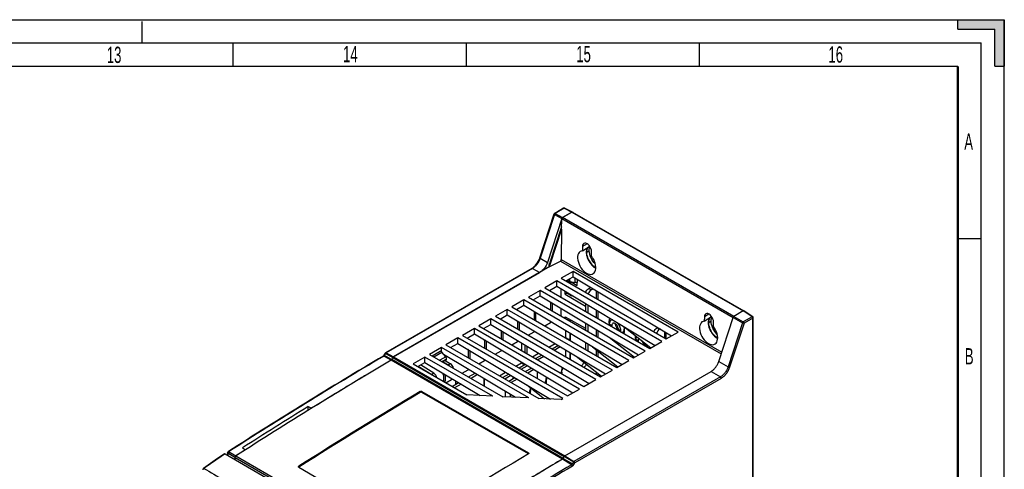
# Model space of a CAD drawing. Header units: millimetres. Extents: x 0 to 841, y 0 to 594.
# Tile 61 of 61: x 630 to 841, y 498 to 594. Entities that reach past the tile are written whole.
import ezdxf

# ---------------------------------------------------------------- set-up
doc = ezdxf.new("R2010")
doc.units = ezdxf.units.MM
doc.header["$LTSCALE"] = 46.255
doc.linetypes.add('DASHED', pattern=[0.2, 0.1, -0.1])
doc.layers.get('0').update_dxf_attribs({"linetype": 'CONTINUOUS'})
for name, color, linetype in [('CHAMFERS', 7, 'CONTINUOUS'), ('DATUM_AXIS', 7, 'CONTINUOUS'), ('DRAFTS', 7, 'CONTINUOUS'), ('ROUNDS', 7, 'CONTINUOUS')]:
    doc.layers.add(name, color=color, linetype=linetype)
doc.styles.add('TEXTSTYLE_2', font='txt', dxfattribs={"width": 0.6})

msp = doc.modelspace()

# ---------------------------------------------------------------- hatches: boundary and pattern name
at = {"linetype": 'CONTINUOUS'}
h = msp.add_hatch(color=2, dxfattribs=at)
edge = h.paths.add_edge_path()
edge.add_line((841, 594), (841, 584))
edge.add_line((831, 594), (841, 594))
edge.add_line((831, 592), (831, 594))
edge.add_line((831, 592), (839, 592))
edge.add_line((839, 584), (839, 592))
edge.add_line((839, 584), (841, 584))

# ---------------------------------------------------------------- linework, layer by layer
at = {"color": 7, "linetype": 'CONTINUOUS'}
for p, q in [((0, 594), (841, 594)), ((831, 594), (841, 594)), ((831, 592), (831, 594)), ((841, 594), (841, 584)), ((841, 0), (841, 594)), ((831, 592), (839, 592)), ((839, 584), (839, 592)), ((675.5, 589), (675.5, 584)), ((725.5, 589), (725.5, 584)), ((775.5, 589), (775.5, 584)), ((20, 584), (831, 584)), ((839, 584), (841, 584)), ((748.2247, 552.71), (746.2317, 551.5594)), ((748.3497, 552.7224), (785.1194, 531.4939)), ((746.0162, 549.5224), (743.5151, 541.885)), ((746.0049, 549.0201), (743.5154, 541.4179)), ((750.4662, 544.419), (752.0467, 545.3826)), ((750.4865, 545.3432), (750.4662, 544.419)), ((836, 547), (831, 547)), ((752.4144, 543.2943), (752.4354, 544.218)), ((743.5154, 541.0096), (709.9375, 521.6235)), ((743.3302, 540.9027), (743.3302, 541.4011)), ((743.5154, 541.4179), (743.3858, 541.4948)), ((743.5154, 541.0096), (743.5154, 541.4179)), ((743.5215, 541.0061), (743.5154, 541.4179)), ((743.5154, 541.0096), (743.5215, 541.0061)), ((748.5075, 539.9797), (745.9498, 538.503)), ((771.0411, 526.9702), (748.5075, 539.9797)), ((744.972, 537.9385), (742.4143, 536.4618)), ((767.5056, 524.929), (744.972, 537.9385)), ((745.9498, 538.503), (768.4834, 525.4935)), ((747.2038, 538.0717), (747.7805, 537.7387)), ((747.8989, 537.8071), (747.7805, 537.7387)), ((747.7805, 537.7387), (747.7805, 537.4461)), ((741.4365, 535.8972), (738.8788, 534.4206)), ((763.9701, 522.8878), (741.4365, 535.8972)), ((742.4143, 536.4618), (764.9479, 523.4523)), ((745.8558, 536.2519), (745.8558, 534.4749)), ((746.7474, 535.1189), (746.7474, 535.7159)), ((746.7474, 535.1189), (747.164, 535.3594)), ((746.7474, 535.1189), (751.1238, 532.5485)), ((747.164, 535.3594), (747.164, 535.4655)), ((747.164, 535.3594), (748.0479, 534.8313)), ((752.3613, 536.0331), (752.7641, 536.2657)), ((737.901, 533.856), (735.3433, 532.3793)), ((735.3433, 532.3793), (757.8768, 519.3699)), ((760.4345, 520.8466), (737.901, 533.856)), ((738.8788, 534.4206), (761.4124, 521.4111)), ((751.6542, 532.7664), (751.6542, 531.1273)), ((734.3654, 531.8148), (731.8078, 530.3381)), ((731.8078, 530.3381), (754.3413, 517.3287)), ((756.899, 518.8053), (734.3654, 531.8148)), ((745.8558, 532.0854), (745.8558, 530.3925)), ((776.6292, 529.3141), (778.2098, 530.2777)), ((784.9945, 531.4816), (782.9856, 530.3218)), ((730.8299, 529.7736), (728.2722, 528.2969)), ((728.2722, 528.2969), (750.8058, 515.2874)), ((753.3635, 516.7641), (730.8299, 529.7736)), ((742.3852, 528.3138), (743.6295, 529.0322)), ((746.7474, 529.8777), (746.7474, 530.2199)), ((746.7474, 530.2199), (751.1238, 527.8244)), ((747.6438, 529.7292), (747.2072, 529.6122)), ((747.7805, 529.6544), (747.7805, 529.2813)), ((751.6542, 528.5999), (751.6542, 527.0449)), ((776.6495, 530.2383), (776.6292, 529.3141)), ((778.5774, 528.1894), (778.5985, 529.1131)), ((779.722, 520.6346), (782.8255, 530.1115)), ((727.2944, 527.7324), (724.7367, 526.2557)), ((724.7367, 526.2557), (747.2703, 513.2462)), ((749.828, 514.7229), (727.2944, 527.7324)), ((738.8497, 526.2726), (740.094, 526.991)), ((746.8811, 527.3026), (746.8811, 525.8063)), ((747.7805, 526.762), (747.7805, 525.1989)), ((766.6209, 527.9361), (766.5035, 527.8683)), ((768.4834, 525.4935), (771.0411, 526.9702)), ((723.7589, 525.6911), (721.2012, 524.2145)), ((721.2012, 524.2145), (741.1178, 512.7159)), ((746.2925, 512.6817), (723.7589, 525.6911)), ((735.3141, 524.2313), (736.5584, 524.9498)), ((737.3883, 524.6759), (737.3883, 523.0339)), ((738.1016, 524.2472), (738.1016, 522.6221)), ((738.6195, 522.323), (738.6195, 523.9358)), ((743.2693, 523.721), (744.6153, 524.4981)), ((745.3202, 524.0744), (743.9887, 523.3056)), ((746.8048, 525.7622), (746.8811, 525.8063)), ((746.8811, 525.8063), (747.6006, 525.3909)), ((747.6006, 525.3909), (747.5242, 525.3468)), ((747.6006, 525.3027), (747.6006, 525.3909)), ((751.6542, 524.4334), (751.6542, 522.9625)), ((764.9479, 523.4523), (767.5056, 524.929)), ((720.2234, 523.6499), (717.6657, 522.1732)), ((717.6657, 522.1732), (733.4028, 513.0876)), ((718.247, 521.8895), (719.937, 522.8652)), ((718.247, 521.8895), (718.247, 521.8376)), ((718.61, 521.6799), (718.247, 521.8895)), ((718.61, 521.6799), (720.2937, 522.652)), ((720.2937, 522.652), (719.937, 522.8652)), ((738.984, 512.8187), (720.2234, 523.6499)), ((721.1452, 521.6559), (720.2937, 522.652)), ((731.7786, 522.1901), (733.0229, 522.9085)), ((739.7337, 521.6797), (741.0798, 522.4569)), ((741.7847, 522.0331), (740.4532, 521.2644)), ((744.406, 523.0647), (745.7291, 523.8286)), ((746.8811, 523.1361), (746.8811, 521.6357)), ((747.7805, 522.5955), (747.7805, 521.1165)), ((761.4124, 521.4111), (763.9701, 522.8878)), ((716.6879, 521.6087), (714.1302, 520.132)), ((714.1302, 520.132), (725.6879, 513.4593)), ((718.6145, 518.1356), (715.7203, 519.8948)), ((731.2691, 513.1904), (716.6879, 521.6087)), ((718.7022, 521.5748), (718.61, 521.6799)), ((720.474, 520.5519), (721.2876, 521.0216)), ((720.5627, 520.6031), (721.7155, 519.926)), ((721.0171, 520.8654), (722.15, 520.1768)), ((721.3389, 521.1769), (721.3389, 521.1357)), ((728.2431, 520.1489), (729.4874, 520.8673)), ((736.1982, 519.6385), (737.3883, 520.3256)), ((738.1016, 519.9067), (736.9177, 519.2232)), ((737.3349, 518.9823), (738.6581, 519.7462)), ((737.3883, 520.5094), (737.3883, 520.3256)), ((737.3883, 520.3256), (738.1016, 519.9067)), ((738.1016, 520.0807), (738.1016, 519.9067)), ((740.8705, 521.0235), (742.1936, 521.7874)), ((757.8768, 519.3699), (760.4345, 520.8466)), ((715.2349, 519.6145), (718.18, 517.8848)), ((720.6486, 517.6914), (720.6486, 516.3687)), ((721.0709, 516.4787), (721.0709, 517.8186)), ((724.7076, 518.1077), (725.9519, 518.8261)), ((732.6627, 517.5973), (734.0088, 518.3744)), ((734.7137, 517.9507), (733.3822, 517.1819)), ((733.7994, 516.941), (735.1225, 517.7049)), ((746.7072, 500.395), (778.1199, 518.531)), ((754.3413, 517.3287), (756.899, 518.8053)), ((720.7645, 516.3018), (721.0709, 516.4787)), ((721.1721, 516.0665), (722.4164, 516.7849)), ((722.4164, 517.0099), (722.4164, 516.7849)), ((723.2462, 516.511), (723.2462, 515.7125)), ((735.5852, 516.9577), (735.5852, 517.4268)), ((750.8058, 515.2874), (753.3635, 516.7641)), ((731.2691, 513.1904), (725.6879, 513.4593)), ((747.2703, 513.2462), (749.828, 514.7229)), ((738.984, 512.8187), (733.4028, 513.0876)), ((745.9486, 512.4831), (741.1178, 512.7159)), ((745.9486, 512.4831), (746.2925, 512.6817)), ((691.6594, 510.1563), (691.6594, 510.9802)), ((691.6594, 510.9802), (692.3789, 510.6081)), ((678.2116, 501.7104), (676.1193, 500.371)), ((677.5143, 502.0964), (678.209, 501.7088)), ((675.945, 499.5858), (675.9524, 500.0744))]:
    msp.add_line(p, q, dxfattribs=at)
at = {"color": 7, "linetype": 'DASHED'}
msp.add_line((656, 589), (656, 594), dxfattribs=at)
at = {"color": 2, "linetype": 'CONTINUOUS'}
for p in [(15, 589), (836, 5)]:
    msp.add_line(p, (836, 589), dxfattribs=at)
at = {"color": 9, "linetype": 'CONTINUOUS'}
for p, q in [((748.2247, 552.71), (784.9944, 531.4815)), ((751.4684, 545.9302), (750.4865, 545.3432)), ((751.4067, 544.1368), (751.937, 544.443)), ((747.8102, 537.8441), (747.8102, 538.4218)), ((748.9144, 537.644), (748.9144, 538.5798)), ((749.356, 538.3143), (749.356, 537.564)), ((752.3613, 536.0331), (751.8309, 536.3393)), ((753.4219, 535.8703), (753.4219, 534.1891)), ((753.7755, 535.6577), (753.7755, 533.985)), ((753.4219, 531.7038), (753.4219, 530.1067)), ((753.7755, 531.4912), (753.7755, 529.9026)), ((777.6314, 530.8253), (776.6495, 530.2383)), ((782.9856, 530.3218), (784.9797, 529.1419)), ((756.7807, 528.3784), (756.2504, 528.6846)), ((777.5697, 529.0319), (778.1, 529.3381)), ((784.8196, 528.9317), (781.7344, 519.5108)), ((785.1503, 528.8394), (782.0652, 519.4185)), ((782.8255, 530.1115), (784.8196, 528.9317)), ((786.8771, 530.2374), (784.9797, 529.1419)), ((787.0477, 529.9349), (785.1503, 528.8394)), ((753.4219, 527.5373), (753.4219, 526.0243)), ((753.7755, 527.3247), (753.7755, 525.8202)), ((758.1949, 527.5619), (758.7252, 527.2558)), ((766.5035, 527.8683), (767.0338, 527.5621)), ((768.0944, 527.0503), (768.0944, 525.7181)), ((762.4376, 525.1125), (761.9072, 525.4187)), ((763.8518, 524.296), (764.3821, 523.9898)), ((753.4219, 523.2263), (753.4219, 521.9419)), ((753.7755, 522.9456), (753.7755, 521.7378)), ((721.1452, 521.6559), (719.8535, 520.9101)), ((721.3389, 521.1769), (720.3651, 520.6147)), ((720.4008, 520.5941), (721.3389, 521.1357)), ((722.15, 520.1768), (721.7155, 519.926)), ((779.722, 520.6346), (781.7344, 519.5108)), ((718.6145, 518.1356), (718.18, 517.8848)), ((720.972, 517.8781), (720.6486, 517.6914)), ((753.4219, 518.3788), (753.4219, 517.8595)), ((753.7755, 518.0982), (753.7755, 517.6553)), ((778.1199, 518.531), (780.0706, 517.3261)), ((729.3803, 515.4099), (729.3803, 516.9902)), ((729.4511, 515.3691), (729.4511, 516.9477)), ((780.0706, 517.3261), (748.6579, 499.1901)), ((780.2412, 517.0236), (748.8567, 498.9039)), ((733.9412, 513.0617), (733.9412, 514.2486)), ((735.0726, 513.0072), (735.0726, 513.5685)), ((675.9524, 500.0744), (712.7152, 478.8498)), ((676.1193, 500.371), (712.889, 479.1425)), ((748.1601, 498.4934), (746.2085, 499.6978)), ((746.3313, 499.8284), (748.6257, 498.5038)), ((746.5822, 500.2631), (748.5811, 499.109)), ((746.7072, 500.395), (748.6579, 499.1901)), ((748.3302, 498.6744), (748.5811, 499.109)), ((748.6257, 498.5038), (748.8567, 498.9039))]:
    msp.add_line(p, q, dxfattribs=at)
at = {"color": 3, "linetype": 'CONTINUOUS'}
for p, q in [((749.356, 536.9516), (749.356, 537.564)), ((748.1893, 534.8492), (748.1893, 534.7744)), ((751.8309, 536.3393), (752.2445, 536.578)), ((751.1238, 533.0852), (751.1238, 531.4335)), ((747.9418, 529.1881), (747.9418, 529.5661)), ((751.1238, 528.9187), (751.1238, 527.3511)), ((756.8673, 529.6327), (756.6128, 529.4857)), ((747.9418, 525.1057), (747.9418, 526.665)), ((767.1405, 527.6237), (767.0338, 527.5621)), ((768.3873, 526.8742), (768.3873, 525.549)), ((751.1238, 524.7522), (751.1238, 523.2686)), ((747.9418, 521.0233), (747.9418, 522.4985))]:
    msp.add_line(p, q, dxfattribs=at)
at = {"color": 7, "linetype": 'CONTINUOUS', "const_width": 0.5}
msp.add_lwpolyline([(831, 10), (831, 584)], dxfattribs=at)
at = {"color": 7, "linetype": 'CONTINUOUS'}
for centre, radius, start, end in [((748.3079, 552.6501), 0.0836, 60.002075, 63.671636), ((738.3559, 543.5785), 5.43, 336.359033, 341.82716), ((785.0738, 531.4053), 0.1003, 84.361064, 85.286674), ((785.0771, 531.4204), 0.0848, 67.388179, 68.616011), ((785.0774, 531.4212), 0.0839, 60.012897, 67.392348), ((785.0776, 531.4216), 0.0835, 56.559658, 59.999317), ((758.9356, 529.1512), 2.7223, 186.640159, 188.941019), ((757.2523, 529.3534), 0.9999, 146.283437, 152.925103), ((758.1771, 527.1078), 1.2775, 339.681319, 342.344346), ((764.5925, 525.8853), 2.7223, 186.640159, 188.941019), ((762.8123, 525.2795), 0.3356, 115.072842, 120.028617), ((764.4476, 524.0801), 0.608, 301.059943, 308.764617), ((764.4362, 524.094), 0.6259, 308.781265, 315.345017), ((1250.4804, -392.7561), 1061.8576, 120.6321056, 120.9904368), ((1257.8683, -405.0593), 1076.2086, 120.9903564, 121.5554888), ((1270.762, -426.0511), 1100.844, 121.5555755, 122.5658949), ((1271.4874, -427.9469), 1103.5327, 121.6971206, 122.5643817), ((1288.3788, -415.8839), 1064.067, 120.6322893, 121.1551248)]:
    msp.add_arc(centre, radius, start, end, dxfattribs=at)
at = {"color": 3, "linetype": 'CONTINUOUS'}
msp.add_arc((748.694, 539.7868), 2.1542, 265.235525, 275.871484, dxfattribs=at)
at = {"color": 9, "linetype": 'CONTINUOUS'}
for centre, radius, start, end in [((764.432, 524.107), 0.5891, 300.027232, 308.390567), ((1306.9662, -444.5935), 1096.2103, 120.6479571, 122.6927163), ((1307.0121, -444.6804), 1095.9613, 120.6479571, 122.6927163)]:
    msp.add_arc(centre, radius, start, end, dxfattribs=at)
at = {"color": 7, "linetype": 'CONTINUOUS'}
for centre, major_axis, ratio, start_param, end_param in [((751.461, 544.7811), (-0.6612, 1.2094), 0.59226647, 3.94033644, 7.08284324), ((751.3962, 541.8865), (-1.3201, 2.4147), 0.59226647, 6.03595755, 11.27040744), ((748.5782, 535.1374), (0.75, -0.0115), 0.58732866, -2.34715384, -1.79722822), ((777.624, 529.6762), (-0.6612, 1.2094), 0.59226647, 3.94033644, 7.08284324), ((782.9857, 530.1176), (0.1249, 0.2166), 0.57780024, 0.78541093, 1.91909887), ((777.5592, 526.7815), (-1.3201, 2.4147), 0.59226647, 6.03595755, 11.27040744), ((720.9884, 521.3828), (-0.2468, 0.4349), 0.57229672, -2.35189799, -1.24474927), ((721.1637, 521.2387), (-0.1234, 0.2174), 0.57229672, -3.1375046, -2.35189799), ((721.7031, 519.1167), (-0.5066, 0.8622), 0.5823729, -1.25529462, -0.807283), ((722.1378, 519.3676), (-0.4935, 0.8698), 0.57229672, -2.06154573, -0.79855495), ((718.1676, 517.0755), (-0.5066, 0.8622), 0.5823729, -1.25529462, -0.807283), ((718.6023, 517.3264), (-0.4935, 0.8698), 0.57229672, -2.06154573, -0.79855495), ((719.9353, 518.0961), (-0.5066, 0.8622), 0.5823729, -2.36062603, -1.86214728)]:
    msp.add_ellipse(centre, major_axis=major_axis, ratio=ratio, start_param=start_param, end_param=end_param, dxfattribs=at)
for points, knots in [([(748.2247, 552.71), (748.2445, 552.7215), (748.2839, 552.738), (748.3281, 552.7333), (748.3449, 552.725)], [0, 0, 0, 0, 0.54947265, 1, 1, 1, 1]), ([(751.5525, 545.0837), (751.3596, 544.7956), (751.2784, 544.3127), (751.3196, 543.756), (751.3963, 543.3128), (751.5751, 542.7498), (751.8976, 542.1021), (752.3113, 541.5117), (752.7887, 541.0177), (753.1506, 540.7588), (753.335, 540.6582)], [0, 0, 0, 0, 0.2011823, 0.26171685, 0.3256601, 0.46138801, 0.60296795, 0.74398173, 0.8780917, 1, 1, 1, 1]), ([(752.0034, 544.9864), (752.0104, 545.0128), (752.0402, 545.1139), (752.0803, 545.212), (752.1163, 545.2812)], [0, 0, 0, 0, 0.25945185, 1, 1, 1, 1]), ([(751.937, 544.443), (751.937, 544.4911), (751.9421, 544.6738), (751.9685, 544.8563), (752.0034, 544.9864)], [0, 0, 0, 0, 0.26335222, 1, 1, 1, 1]), ([(753.2409, 541.5702), (752.8456, 541.9576), (752.2321, 542.8611), (751.937, 543.9265), (751.937, 544.443)], [0, 0, 0, 0, 0.51724099, 1, 1, 1, 1]), ([(752.3613, 536.0331), (752.2095, 535.9455), (751.9417, 535.6815), (751.7702, 535.352), (751.7137, 535.1708)], [0, 0, 0, 0, 0.48014489, 1, 1, 1, 1]), ([(756.2316, 528.8364), (756.2236, 528.9049), (756.2042, 529.1581), (756.2265, 529.417), (756.2781, 529.5948)], [0, 0, 0, 0, 0.27126687, 1, 1, 1, 1]), ([(756.9874, 528.836), (756.9201, 528.797), (756.8038, 528.6511), (756.7807, 528.4739), (756.7807, 528.3784)], [0, 0, 0, 0, 0.44918845, 1, 1, 1, 1]), ([(758.1949, 527.5619), (758.1949, 527.7406), (758.0964, 528.111), (757.843, 528.5045), (757.5702, 528.744), (757.3211, 528.8851), (757.092, 528.8964), (756.9874, 528.836)], [0, 0, 0, 0, 0.27111035, 0.56384453, 0.69856989, 0.81674995, 1, 1, 1, 1]), ([(759.2949, 528.1774), (759.3228, 528.0972), (759.417, 527.7914), (759.4677, 527.4705), (759.4677, 527.2354)], [0, 0, 0, 0, 0.26541614, 1, 1, 1, 1]), ([(777.7156, 529.9788), (777.5227, 529.6907), (777.4415, 529.2078), (777.4827, 528.6511), (777.5594, 528.2079), (777.7382, 527.6449), (778.0606, 526.9972), (778.4744, 526.4068), (778.9518, 525.9128), (779.3137, 525.6538), (779.4981, 525.5532)], [0, 0, 0, 0, 0.2011823, 0.26171685, 0.3256601, 0.46138801, 0.60296795, 0.74398173, 0.8780917, 1, 1, 1, 1]), ([(778.1, 529.3381), (778.1, 529.3862), (778.1052, 529.5689), (778.1316, 529.7514), (778.1664, 529.8815)], [0, 0, 0, 0, 0.26335222, 1, 1, 1, 1]), ([(779.4039, 526.4653), (779.0087, 526.8527), (778.3951, 527.7562), (778.1, 528.8216), (778.1, 529.3381)], [0, 0, 0, 0, 0.51724099, 1, 1, 1, 1]), ([(778.1664, 529.8815), (778.1735, 529.9079), (778.2033, 530.0089), (778.2433, 530.1071), (778.2794, 530.1763)], [0, 0, 0, 0, 0.25945185, 1, 1, 1, 1]), ([(759.4108, 527.2419), (759.4008, 527.2102), (759.3575, 527.0935), (759.2888, 526.985), (759.2246, 526.92)], [0, 0, 0, 0, 0.26689264, 1, 1, 1, 1]), ([(759.4677, 527.2354), (759.4677, 527.1891), (759.4622, 527.0155), (759.4331, 526.8419), (759.3944, 526.7204)], [0, 0, 0, 0, 0.26616123, 1, 1, 1, 1]), ([(759.4623, 527.5115), (759.4603, 527.4876), (759.4504, 527.3966), (759.4312, 527.3064), (759.4108, 527.2419)], [0, 0, 0, 0, 0.26131567, 1, 1, 1, 1]), ([(761.8884, 525.5705), (761.8821, 525.6253), (761.8647, 525.8315), (761.8741, 526.041), (761.9021, 526.1903)], [0, 0, 0, 0, 0.26620034, 1, 1, 1, 1]), ([(765.8559, 527.006), (765.9124, 527.1872), (766.0839, 527.5167), (766.3517, 527.7806), (766.5035, 527.8683)], [0, 0, 0, 0, 0.51985511, 1, 1, 1, 1]), ([(762.6443, 525.57), (762.5769, 525.5311), (762.4607, 525.3852), (762.4376, 525.2079), (762.4376, 525.1125)], [0, 0, 0, 0, 0.44918845, 1, 1, 1, 1]), ([(763.8518, 524.296), (763.8518, 524.3289), (763.8443, 524.4698), (763.8107, 524.6087), (763.7749, 524.7107)], [0, 0, 0, 0, 0.23305698, 1, 1, 1, 1]), ([(751.3056, 520.0612), (751.2718, 519.997), (751.1305, 519.7479), (750.9584, 519.5159), (750.8138, 519.3584)], [0, 0, 0, 0, 0.25337811, 1, 1, 1, 1])]:
    msp.add_open_spline(points, degree=3, knots=knots, dxfattribs=at)
at = {"color": 3, "linetype": 'CONTINUOUS'}
for points, knots in [([(751.4067, 544.1368), (751.4067, 544.2508), (751.4308, 544.6449), (751.5847, 545.0514), (751.7864, 545.2506)], [0, 0, 0, 0, 0.2866697, 1, 1, 1, 1]), ([(753.3417, 540.7743), (753.0667, 540.9346), (752.5467, 541.3747), (751.9399, 542.2069), (751.5254, 543.149), (751.4067, 543.8191), (751.4067, 544.1368)], [0, 0, 0, 0, 0.23751731, 0.50030531, 0.76289922, 1, 1, 1, 1]), ([(747.8102, 537.8441), (747.8342, 537.8302), (747.9378, 537.7753), (748.0482, 537.734), (748.1341, 537.7092)], [0, 0, 0, 0, 0.23700695, 1, 1, 1, 1]), ([(748.9144, 537.644), (748.9541, 537.6481), (749.1046, 537.6528), (749.26, 537.6194), (749.356, 537.564)], [0, 0, 0, 0, 0.26485782, 1, 1, 1, 1]), ([(751.1834, 535.477), (751.2399, 535.6582), (751.4113, 535.9877), (751.6791, 536.2516), (751.8309, 536.3393)], [0, 0, 0, 0, 0.51985511, 1, 1, 1, 1]), ([(756.6128, 529.4857), (756.4948, 529.4175), (756.2909, 529.1623), (756.2504, 528.8517), (756.2504, 528.6846)], [0, 0, 0, 0, 0.4491703, 1, 1, 1, 1]), ([(757.002, 529.5648), (756.9667, 529.5678), (756.8332, 529.571), (756.6977, 529.5347), (756.6128, 529.4857)], [0, 0, 0, 0, 0.26540143, 1, 1, 1, 1]), ([(758.7252, 527.2558), (758.7252, 527.5548), (758.567, 528.1771), (758.2316, 528.7155), (758.0154, 528.958)], [0, 0, 0, 0, 0.47933047, 1, 1, 1, 1]), ([(777.5697, 529.0319), (777.5697, 529.1459), (777.5939, 529.54), (777.7478, 529.9464), (777.9495, 530.1457)], [0, 0, 0, 0, 0.2866697, 1, 1, 1, 1]), ([(779.5048, 525.6694), (779.2298, 525.8297), (778.7097, 526.2698), (778.103, 527.102), (777.6885, 528.0441), (777.5697, 528.7142), (777.5697, 529.0319)], [0, 0, 0, 0, 0.23751731, 0.50030531, 0.76289922, 1, 1, 1, 1]), ([(762.0832, 526.0515), (762.0537, 526.0117), (761.9413, 525.8196), (761.9072, 525.5903), (761.9072, 525.4187)], [0, 0, 0, 0, 0.2239344, 1, 1, 1, 1]), ([(767.0338, 527.5621), (766.882, 527.4745), (766.6142, 527.2105), (766.4427, 526.881), (766.3863, 526.6998)], [0, 0, 0, 0, 0.48014489, 1, 1, 1, 1]), ([(750.2835, 519.6646), (750.3361, 519.7219), (750.5415, 519.9639), (750.7117, 520.2355), (750.8174, 520.4503)], [0, 0, 0, 0, 0.24526514, 1, 1, 1, 1])]:
    msp.add_open_spline(points, degree=3, knots=knots, dxfattribs=at)
for points in [[(748.1341, 537.7092), (748.258, 537.6732), (748.3864, 537.6508), (748.5151, 537.6401)], [(756.2504, 528.6846), (756.2504, 528.6106), (756.2554, 528.5365), (756.2643, 528.463)], [(758.7113, 527.0503), (758.7209, 527.1183), (758.7252, 527.1871), (758.7252, 527.2558)], [(761.9072, 525.4187), (761.9072, 525.3447), (761.9123, 525.2706), (761.9212, 525.1971)], [(764.3821, 523.9898), (764.3821, 524.0742), (764.3756, 524.1587), (764.3642, 524.2422)], [(764.3682, 523.7844), (764.3778, 523.8524), (764.3821, 523.9212), (764.3821, 523.9898)]]:
    msp.add_open_spline(points, degree=3, dxfattribs=at)
at = {"color": 7, "linetype": 'CONTINUOUS'}
for points in [[(785.0257, 531.4964), (785.0149, 531.4924), (785.0044, 531.4873), (784.9944, 531.4815)], [(785.0557, 531.5043), (785.0455, 531.5027), (785.0354, 531.5), (785.0257, 531.4964)], [(785.0821, 531.5053), (785.0733, 531.506), (785.0644, 531.5056), (785.0557, 531.5043)], [(785.108, 531.4994), (785.1002, 531.5024), (785.092, 531.5043), (785.0837, 531.5051)], [(756.2781, 529.5948), (756.2995, 529.6683), (756.3271, 529.7404), (756.362, 529.8085)], [(756.7807, 528.3784), (756.7807, 528.3022), (756.7899, 528.2257), (756.8053, 528.151)], [(758.1703, 527.3629), (758.1878, 527.4274), (758.1949, 527.4951), (758.1949, 527.5619)], [(759.2246, 526.92), (759.1887, 526.8837), (759.1481, 526.8515), (759.1044, 526.8252)], [(762.4376, 525.1125), (762.4376, 525.0362), (762.4468, 524.9597), (762.4622, 524.885)], [(763.8272, 524.0969), (763.8446, 524.1615), (763.8518, 524.2292), (763.8518, 524.296)], [(764.9634, 523.7549), (764.9393, 523.7189), (764.9119, 523.6849), (764.8814, 523.6541)], [(765.0991, 523.6528), (765.09, 523.5999), (765.0784, 523.5474), (765.0637, 523.4958)]]:
    msp.add_open_spline(points, degree=3, dxfattribs=at)
at = {"color": 9, "linetype": 'CONTINUOUS'}
for points, knots in [([(757.4878, 528.7867), (757.4878, 528.7172), (757.5211, 528.4144), (757.6556, 528.1274), (757.7932, 527.9384)], [0, 0, 0, 0, 0.22893812, 1, 1, 1, 1]), ([(784.9797, 529.1419), (784.9623, 529.1314), (784.9282, 529.1046), (784.8687, 529.0376), (784.8349, 528.9756), (784.8196, 528.9317)], [0, 0, 0, 0, 0.22802527, 0.47983516, 1, 1, 1, 1]), ([(785.1503, 528.8394), (785.126, 528.8385), (785.0715, 528.8437), (784.9873, 528.8627), (784.9008, 528.8919), (784.8452, 528.9174), (784.8196, 528.9317)], [0, 0, 0, 0, 0.21095506, 0.47106388, 0.74636077, 1, 1, 1, 1]), ([(784.9797, 529.1419), (785.0041, 529.1269), (785.05, 529.0867), (785.1036, 529.0117), (785.1399, 528.9274), (785.1503, 528.8677), (785.1503, 528.8394)], [0, 0, 0, 0, 0.2393519, 0.50215976, 0.76379682, 1, 1, 1, 1]), ([(757.7932, 527.9384), (757.8221, 527.8987), (757.9366, 527.7551), (758.0774, 527.63), (758.194, 527.5625)], [0, 0, 0, 0, 0.267077, 1, 1, 1, 1]), ([(759.0699, 526.8629), (759.0967, 526.8784), (759.2024, 526.951), (759.2823, 527.0578), (759.3254, 527.1446)], [0, 0, 0, 0, 0.24180838, 1, 1, 1, 1]), ([(763.4501, 524.6724), (763.479, 524.6327), (763.5935, 524.4891), (763.7343, 524.364), (763.8509, 524.2965)], [0, 0, 0, 0, 0.267077, 1, 1, 1, 1]), ([(781.7344, 519.5108), (781.6594, 519.2816), (781.4666, 518.8332), (781.0789, 518.2238), (780.6835, 517.7832), (780.3386, 517.4965), (780.1603, 517.3779), (780.0706, 517.3261)], [0, 0, 0, 0, 0.25842445, 0.52006594, 0.7711393, 0.88898217, 1, 1, 1, 1]), ([(782.0652, 519.4185), (781.9829, 519.1673), (781.7716, 518.6757), (781.3465, 518.0076), (780.9131, 517.5247), (780.535, 517.2104), (780.3395, 517.0804), (780.2412, 517.0236)], [0, 0, 0, 0, 0.25842445, 0.52006594, 0.7711393, 0.88898216, 1, 1, 1, 1]), ([(782.0652, 519.4185), (782.0408, 519.4176), (781.9863, 519.4228), (781.9021, 519.4417), (781.8157, 519.4709), (781.76, 519.4965), (781.7344, 519.5108)], [0, 0, 0, 0, 0.21095507, 0.47106388, 0.74636077, 1, 1, 1, 1]), ([(780.2412, 517.0236), (780.2412, 517.0519), (780.2308, 517.1116), (780.1944, 517.1959), (780.1409, 517.2709), (780.095, 517.3111), (780.0706, 517.3261)], [0, 0, 0, 0, 0.23620318, 0.49784024, 0.7606481, 1, 1, 1, 1]), ([(748.1601, 498.4934), (748.1942, 498.5136), (748.2587, 498.5685), (748.3083, 498.6365), (748.3302, 498.6744)], [0, 0, 0, 0, 0.47525484, 1, 1, 1, 1]), ([(748.6579, 499.1901), (748.6425, 499.1812), (748.6133, 499.1567), (748.591, 499.1261), (748.5811, 499.109)], [0, 0, 0, 0, 0.47443611, 1, 1, 1, 1]), ([(748.5811, 499.109), (748.6068, 499.0942), (748.6591, 499.0615), (748.7341, 499.0093), (748.8013, 498.9569), (748.841, 498.9212), (748.8567, 498.9039)], [0, 0, 0, 0, 0.25817685, 0.53702419, 0.79612216, 1, 1, 1, 1]), ([(748.8567, 498.9039), (748.852, 498.9303), (748.8334, 498.9857), (748.7889, 499.064), (748.7301, 499.1354), (748.6827, 499.1748), (748.6579, 499.1901)], [0, 0, 0, 0, 0.22541751, 0.48652892, 0.75487072, 1, 1, 1, 1]), ([(748.1601, 498.4934), (748.1845, 498.4784), (748.2306, 498.4383), (748.2846, 498.3636), (748.3217, 498.2798), (748.3327, 498.2204), (748.333, 498.1923)], [0, 0, 0, 0, 0.23978099, 0.50298699, 0.76457541, 1, 1, 1, 1]), ([(748.333, 498.1923), (748.3917, 498.227), (748.5027, 498.3215), (748.588, 498.4385), (748.6257, 498.5038)], [0, 0, 0, 0, 0.47525484, 1, 1, 1, 1])]:
    msp.add_open_spline(points, degree=3, knots=knots, dxfattribs=at)
for points in [[(759.3254, 527.1446), (759.3625, 527.2196), (759.3884, 527.3006), (759.4053, 527.3825)], [(759.4053, 527.3825), (759.421, 527.4589), (759.4292, 527.537), (759.4316, 527.6149)], [(763.206, 525.1526), (763.2601, 524.9814), (763.3445, 524.8176), (763.4501, 524.6724)], [(764.7978, 523.6453), (764.8479, 523.6849), (764.8919, 523.7333), (764.928, 523.786)]]:
    msp.add_open_spline(points, degree=3, dxfattribs=at)
at = {"layer": 'CHAMFERS', "color": 7, "linetype": 'CONTINUOUS'}
for p, q in [((759.7427, 527.9042), (765.1816, 523.5873)), ((756.2071, 525.863), (761.6461, 521.546)), ((752.6716, 523.8218), (758.1105, 519.5048)), ((749.1361, 521.7806), (754.575, 517.4636)), ((738.5295, 515.6569), (742.3071, 512.6586))]:
    msp.add_line(p, q, dxfattribs=at)
at = {"layer": 'DATUM_AXIS', "color": 7, "linetype": 'CONTINUOUS'}
for p, q in [((745.9283, 518.1034), (745.9283, 518.3292)), ((742.5696, 516.39), (742.5696, 515.9601)), ((739.2108, 513.8168), (739.2108, 514.4509))]:
    msp.add_line(p, q, dxfattribs=at)
at = {"layer": 'DATUM_AXIS', "color": 9, "linetype": 'CONTINUOUS'}
for p, q in [((746.0406, 518.0386), (746.0406, 518.1688)), ((742.6818, 516.2296), (742.6818, 515.8953)), ((739.3231, 513.752), (739.3231, 514.2905))]:
    msp.add_line(p, q, dxfattribs=at)
at = {"layer": 'DATUM_AXIS', "color": 7, "linetype": 'CONTINUOUS'}
for points in [[(746.2014, 519.3782), (746.1102, 519.2437), (745.9581, 518.7281), (745.9284, 518.329)], [(742.7628, 517.2787), (742.6158, 516.881), (742.5696, 516.3898)], [(739.2987, 515.0464), (739.2407, 514.8497), (739.2109, 514.4506)], [(735.9193, 513.0595), (735.8983, 513.0027), (735.895, 512.9675)]]:
    msp.add_lwpolyline(points, dxfattribs=at)
at = {"layer": 'DATUM_AXIS', "color": 9, "linetype": 'CONTINUOUS'}
for centre, radius, start, end in [((748.3955, 518.1695), 2.3549, 176.275811, 180.016627), ((745.0375, 516.2306), 2.3557, 176.268636, 180.023727), ((741.678, 514.2911), 2.3549, 176.275811, 180.016627)]:
    msp.add_arc(centre, radius, start, end, dxfattribs=at)
for points, knots in [([(745.9283, 518.329), (745.9283, 518.3141), (745.9401, 518.2466), (745.9958, 518.1956), (746.0406, 518.1688)], [0, 0, 0, 0, 0.22179594, 1, 1, 1, 1]), ([(746.0456, 518.3224), (746.0475, 518.3523), (746.0574, 518.467), (746.0768, 518.5811), (746.0976, 518.6638)], [0, 0, 0, 0, 0.25958837, 1, 1, 1, 1]), ([(746.0976, 518.6638), (746.1127, 518.7238), (746.1799, 518.9398), (746.3057, 519.1416), (746.4286, 519.2513)], [0, 0, 0, 0, 0.273156, 1, 1, 1, 1]), ([(742.6818, 516.2296), (742.6651, 516.2396), (742.611, 516.2774), (742.5696, 516.3426), (742.5695, 516.3898)], [0, 0, 0, 0, 0.29266914, 1, 1, 1, 1]), ([(742.945, 517.1756), (742.9187, 517.1405), (742.8158, 516.9826), (742.7535, 516.8006), (742.7238, 516.6597)], [0, 0, 0, 0, 0.23368253, 1, 1, 1, 1]), ([(739.2108, 514.4506), (739.2108, 514.4358), (739.2226, 514.3683), (739.2783, 514.3172), (739.3231, 514.2905)], [0, 0, 0, 0, 0.22179594, 1, 1, 1, 1]), ([(739.3281, 514.4441), (739.33, 514.4739), (739.3399, 514.5887), (739.3593, 514.7028), (739.3801, 514.7855)], [0, 0, 0, 0, 0.25958837, 1, 1, 1, 1])]:
    msp.add_open_spline(points, degree=3, knots=knots, dxfattribs=at)
for points in [[(742.7238, 516.6597), (742.7048, 516.5689), (742.6929, 516.4764), (742.6868, 516.3839)], [(739.3801, 514.7855), (739.3937, 514.8396), (739.4101, 514.8931), (739.4297, 514.9453)]]:
    msp.add_open_spline(points, degree=3, dxfattribs=at)
at = {"layer": 'DRAFTS', "color": 7, "linetype": 'CONTINUOUS'}
for p, q in [((746.9504, 537.9254), (748.5075, 538.8244)), ((748.5075, 538.8244), (748.5075, 539.9797)), ((748.5075, 538.8244), (769.606, 526.1417)), ((743.4148, 535.8841), (744.972, 536.7832)), ((744.972, 536.7832), (744.972, 537.9385)), ((744.972, 536.7832), (766.0705, 524.1005)), ((739.8793, 533.8429), (741.4365, 534.7419)), ((741.4365, 534.7419), (741.4365, 535.8972)), ((741.4365, 534.7419), (762.535, 522.0592)), ((747.4867, 535.1666), (747.4867, 535.2716)), ((736.3438, 531.8017), (737.901, 532.7007)), ((737.901, 532.7007), (737.901, 533.856)), ((737.901, 532.7007), (758.9994, 520.018)), ((743.6295, 533.3188), (743.5351, 533.4804)), ((743.7185, 533.3702), (743.6295, 533.3188)), ((743.6295, 533.3188), (743.6295, 531.6778)), ((744.0518, 531.434), (744.0518, 533.1698)), ((732.8083, 529.7605), (734.3654, 530.6595)), ((734.3654, 530.6595), (734.3654, 531.8148)), ((734.3654, 530.6595), (755.4639, 517.9768)), ((740.094, 531.2776), (739.9996, 531.4392)), ((740.1829, 531.329), (740.094, 531.2776)), ((740.094, 531.2776), (740.094, 529.6366)), ((740.5163, 529.3928), (740.5163, 531.1286)), ((729.2728, 527.7193), (730.8299, 528.6183)), ((730.8299, 528.6183), (730.8299, 529.7736)), ((730.8299, 528.6183), (751.9284, 515.9356)), ((736.5584, 529.2364), (736.4641, 529.398)), ((736.6474, 529.2878), (736.5584, 529.2364)), ((736.5584, 529.2364), (736.5584, 527.5954)), ((736.9808, 527.3515), (736.9808, 529.0874)), ((743.6295, 529.2572), (743.6295, 529.0322)), ((743.6295, 529.0322), (743.8204, 529.1424)), ((725.7372, 525.678), (727.2944, 526.5771)), ((727.2944, 526.5771), (727.2944, 527.7324)), ((727.2944, 526.5771), (748.3929, 513.8944)), ((733.0229, 527.1952), (732.9285, 527.3568)), ((733.1119, 527.2465), (733.0229, 527.1952)), ((733.0229, 527.1952), (733.0229, 525.5542)), ((733.4453, 525.3103), (733.4453, 527.0462)), ((740.094, 527.216), (740.094, 526.991)), ((740.094, 526.991), (740.2849, 527.1012)), ((722.2017, 523.6368), (723.7589, 524.5358)), ((723.7589, 524.5358), (723.7589, 525.6911)), ((723.7589, 524.5358), (743.6229, 512.5952)), ((729.4874, 525.154), (729.393, 525.3155)), ((729.5764, 525.2053), (729.4874, 525.154)), ((729.4874, 525.154), (729.4874, 523.5129)), ((729.9097, 523.2691), (729.9097, 525.0049)), ((736.5584, 525.1748), (736.5584, 524.9498)), ((736.5584, 524.9498), (736.7494, 525.06)), ((720.2234, 522.6941), (720.2234, 523.6499)), ((720.6448, 522.2413), (736.0877, 512.9582)), ((725.9519, 523.1127), (725.8575, 523.2743)), ((726.0409, 523.1641), (725.9519, 523.1127)), ((725.9519, 523.1127), (725.9519, 521.4717)), ((726.3742, 521.2279), (726.3742, 522.9637)), ((733.0229, 523.1335), (733.0229, 522.9085)), ((733.0229, 522.9085), (733.2139, 523.0188)), ((715.1307, 519.5544), (716.6879, 520.4534)), ((716.6879, 520.4534), (716.6879, 521.6087)), ((716.6879, 520.4534), (728.5526, 513.3213)), ((729.4874, 521.0923), (729.4874, 520.8673)), ((729.4874, 520.8673), (729.6783, 520.9776)), ((725.9519, 519.0511), (725.9519, 518.8261)), ((725.9519, 518.8261), (726.1428, 518.9363)), ((746.7072, 500.395), (778.1199, 518.531)), ((722.4164, 516.7849), (722.6073, 516.8951)), ((746.3313, 499.8284), (746.5822, 500.2631))]:
    msp.add_line(p, q, dxfattribs=at)
for points, knots in [([(742.9523, 541.8631), (742.8073, 541.4205), (742.3803, 540.6173), (741.7216, 539.974), (741.3501, 539.7595)], [0, 0, 0, 0, 0.52057153, 1, 1, 1, 1]), ([(778.1199, 518.531), (778.2977, 518.6337), (778.6437, 518.8973), (779.0906, 519.3952), (779.4642, 519.9822), (779.6497, 520.4139), (779.722, 520.6346)], [0, 0, 0, 0, 0.22860402, 0.47976095, 0.74148953, 1, 1, 1, 1]), ([(746.3313, 499.8284), (746.3155, 499.8011), (746.2797, 499.752), (746.2332, 499.7124), (746.2085, 499.6978)], [0, 0, 0, 0, 0.52474515, 1, 1, 1, 1]), ([(746.7072, 500.395), (746.6821, 500.3805), (746.6346, 500.3406), (746.5983, 500.2909), (746.5822, 500.2631)], [0, 0, 0, 0, 0.47443608, 1, 1, 1, 1])]:
    msp.add_open_spline(points, degree=3, knots=knots, dxfattribs=at)
at = {"layer": 'ROUNDS', "color": 7, "linetype": 'CONTINUOUS'}
for p, q in [((746.453, 553.5446), (744.5354, 552.4375)), ((746.6897, 553.5517), (748.2547, 552.7701)), ((741.3344, 542.8677), (744.4229, 552.2988)), ((746.2159, 551.5503), (748.2248, 552.7101)), ((746.0558, 551.3401), (742.9523, 541.8631)), ((746.0049, 549.0201), (746.055, 551.2586)), ((746.0049, 549.0201), (745.9513, 542.5098)), ((743.5215, 541.0061), (745.771, 542.2111)), ((739.6342, 540.6262), (708.2446, 522.5035)), ((709.9374, 521.6235), (741.3501, 539.7595)), ((748.0454, 537.5887), (748.2254, 537.6926)), ((787.0087, 530.2455), (785.1237, 531.4913)), ((787.1209, 399.1454), (787.1209, 530.0369)), ((707.8241, 521.8716), (707.7462, 521.8068)), ((707.9023, 521.9778), (707.8241, 521.8716)), ((708.153, 522.412), (707.9023, 521.9778)), ((707.7462, 521.8068), (707.7462, 521.8068)), ((709.5615, 521.0569), (709.8125, 521.4916)), ((726.0512, 517.332), (727.4593, 518.145)), ((727.9789, 517.8326), (726.5815, 517.0258)), ((738.2134, 518.4751), (739.5188, 519.2287)), ((740.0384, 518.9164), (738.7437, 518.1689)), ((740.8708, 516.9409), (740.8708, 518.416)), ((722.5157, 515.2908), (723.9238, 516.1037)), ((724.4434, 515.7914), (723.046, 514.9846)), ((734.6779, 516.4339), (735.9833, 517.1875)), ((736.5029, 516.8752), (735.2082, 516.1277)), ((697.9387, 514.0183), (697.0635, 513.4845)), ((698.3572, 514.2732), (697.9387, 514.0183)), ((698.6975, 514.4802), (698.3572, 514.2732)), ((716.0515, 514.2111), (738.8911, 501.0249)), ((738.8911, 500.8208), (716.0515, 514.007)), ((693.5986, 511.3602), (692.3789, 510.6081)), ((694.6649, 512.0158), (693.5986, 511.3602)), ((673.8018, 500.8232), (714.1074, 477.5532)), ((674.3147, 501.0441), (674.3147, 500.527)), ((674.4295, 501.2544), (674.4294, 501.2543)), ((674.5106, 501.3064), (674.4297, 501.2545)), ((675.9233, 500.0523), (675.9233, 499.5984)), ((676.1193, 500.371), (676.0901, 500.3523)), ((746.3313, 499.8284), (746.5822, 500.2631)), ((689.6058, 497.9343), (712.4455, 484.7482))]:
    msp.add_line(p, q, dxfattribs=at)
at = {"layer": 'ROUNDS', "color": 9, "linetype": 'CONTINUOUS'}
for p, q in [((746.5718, 553.5356), (744.6543, 552.4285)), ((746.4531, 553.5446), (746.453, 553.5446)), ((746.5718, 553.5356), (748.2248, 552.7101)), ((744.4941, 552.2183), (741.4057, 542.7872)), ((744.4941, 552.2183), (746.0558, 551.3401)), ((744.6543, 552.4285), (746.2159, 551.5503)), ((783.0014, 530.3309), (746.2317, 551.5594)), ((782.8029, 530.0427), (746.055, 551.2586)), ((741.4057, 542.7872), (742.9523, 541.8631)), ((745.771, 542.2111), (780.266, 522.2958)), ((745.9513, 542.5098), (780.3769, 522.6346)), ((739.753, 540.6172), (708.3634, 522.4946)), ((739.753, 540.6172), (741.3501, 539.7595)), ((748.2954, 537.5639), (748.4483, 537.6522)), ((786.8771, 530.2374), (784.9945, 531.4816)), ((787.0477, 399.0433), (787.0477, 529.9349)), ((750.8056, 527.9497), (750.8491, 527.9748)), ((707.9878, 521.9285), (707.9023, 521.9778)), ((708.2385, 522.3627), (707.9878, 521.9285)), ((709.523, 521.0783), (707.9878, 521.9285)), ((708.1711, 522.4016), (708.153, 522.412)), ((708.2385, 522.3627), (708.1711, 522.4016)), ((708.2385, 522.3627), (709.8125, 521.4916)), ((708.3634, 522.4946), (709.9374, 521.6235)), ((707.8651, 521.7979), (707.7816, 521.7484)), ((709.4389, 520.9264), (707.8651, 521.7979)), ((746.2085, 499.6978), (709.4388, 520.9263)), ((709.5615, 521.0569), (709.523, 521.0783)), ((746.3313, 499.8284), (709.5616, 521.057)), ((709.8125, 521.4916), (746.5822, 500.2631)), ((709.9375, 521.6235), (746.7072, 500.395)), ((715.698, 514.2078), (715.698, 514.0037)), ((716.0515, 514.2111), (716.0515, 514.007)), ((674.3819, 500.9457), (674.3819, 500.4883)), ((675.9233, 500.0523), (674.3819, 500.9457)), ((676.0901, 500.3523), (674.5487, 501.2457)), ((738.8911, 500.8208), (738.8911, 501.0249)), ((689.6058, 497.9443), (689.6058, 498.1487))]:
    msp.add_line(p, q, dxfattribs=at)
at = {"layer": 'ROUNDS', "color": 3, "linetype": 'CONTINUOUS'}
for p, q in [((747.3099, 538.1329), (747.8102, 537.8441)), ((748.2954, 537.5639), (749.356, 536.9516)), ((750.8056, 527.9497), (751.1238, 527.7659))]:
    msp.add_line(p, q, dxfattribs=at)
at = {"layer": 'ROUNDS', "color": 7, "linetype": 'CONTINUOUS'}
msp.add_lwpolyline([(673.672, 500.8324), (672.1579, 499.802), (670.6462, 498.7587), (669.1485, 497.7105)], dxfattribs=at)
for centre, radius, start, end in [((744.6616, 552.219), 0.2523, 119.949467, 131.779975), ((737.4739, 544.132), 4.0623, 341.239723, 341.866587), ((738.3972, 542.7676), 2.473, 300.012102, 301.956241), ((783.1446, 530.0878), 0.2822, 124.125431, 127.894815), ((783.1271, 530.1137), 0.2509, 120.045013, 124.135868), ((786.8709, 530.0369), 0.25, 0.000585, 56.539263), ((708.3701, 522.286), 0.2511, 119.969853, 128.724834), ((1260.5757, -411.6419), 1084.8718, 120.6358907, 122.6983393), ((1250.9628, -393.5649), 1062.7994, 120.6322625, 120.9892698), ((1256.5425, -402.8577), 1073.6386, 120.9891994, 121.304327), ((1270.9638, -417.1878), 1084.3514, 120.8019368, 122.4208717), ((1275.4721, -424.7038), 1092.9404, 120.8086561, 122.4148738), ((1262.1878, -412.134), 1084.4977, 121.4056065, 121.5541959), ((1282.3939, -444.4005), 1122.5695, 122.5622793, 122.6889233), ((1294.157, -430.5781), 1084.3514, 120.8019368, 122.4208717), ((1299.1607, -433.9036), 1085.0658, 120.6373502, 122.7051931), ((746.9545, 500.0482), 0.4298, 144.788209, 150.008764), ((746.9374, 500.0605), 0.4088, 139.408798, 144.80848), ((746.9086, 500.0853), 0.3707, 133.669654, 139.431501), ((669.2925, 497.5061), 0.25, 125.176532, 179.999351), ((689.7292, 497.7497), 0.2304, 123.902281, 124.57573), ((689.7327, 497.7444), 0.2368, 122.407102, 123.898629)]:
    msp.add_arc(centre, radius, start, end, dxfattribs=at)
at = {"layer": 'ROUNDS', "color": 9, "linetype": 'CONTINUOUS'}
for centre, radius, start, end in [((744.8619, 552.1046), 0.3849, 156.246464, 162.824146), ((744.8849, 552.095), 0.4099, 149.425229, 156.309532), ((708.5908, 522.165), 0.404, 141.500148, 150.700842), ((1260.7802, -411.7902), 1085.0354, 120.6411514, 122.7032356), ((830.4235, 269.0523), 279.7287, 124.049284, 125.174287), ((674.7424, 500.9347), 0.3621, 160.043465, 164.884087), ((1451.6497, 1812.3102), 1529.8009, 239.2416498, 239.6116398)]:
    msp.add_arc(centre, radius, start, end, dxfattribs=at)
at = {"layer": 'ROUNDS', "color": 7, "linetype": 'CONTINUOUS'}
for centre, major_axis, ratio, start_param, end_param in [((746.216, 551.3461), (0.1249, 0.2166), 0.57780024, 0.78541093, 1.91909887), ((748.2245, 552.5057), (0.1252, 0.2168), 0.57664922, 6.31885007, 7.06796171), ((745.7679, 542.417), (0.129, 0.2142), 0.6089127, -2.34504513, -0.80042875), ((784.9943, 531.2772), (0.1252, 0.2168), 0.57664922, -0.03486996, 0.7847764), ((709.9375, 521.4193), (0.1249, 0.2166), 0.57764333, 7.06831776, 7.8532113)]:
    msp.add_ellipse(centre, major_axis=major_axis, ratio=ratio, start_param=start_param, end_param=end_param, dxfattribs=at)
for points in [[(746.453, 553.5446), (746.491, 553.5666), (746.5364, 553.5785), (746.5803, 553.578)], [(746.5803, 553.578), (746.6178, 553.5775), (746.6561, 553.5685), (746.6897, 553.5517)], [(744.4229, 552.2988), (744.4363, 552.3398), (744.4614, 552.3784), (744.4935, 552.4071)], [(708.1531, 522.412), (708.1684, 522.4386), (708.1891, 522.4627), (708.213, 522.4819)], [(709.508, 520.9836), (709.4877, 520.9616), (709.4646, 520.9416), (709.4389, 520.9264)], [(709.5615, 521.0569), (709.5464, 521.0307), (709.5284, 521.0059), (709.508, 520.9836)], [(674.3233, 501.1091), (674.3177, 501.088), (674.3149, 501.0659), (674.3148, 501.044)], [(674.4297, 501.2544), (674.3792, 501.222), (674.3388, 501.1671), (674.3233, 501.1091)], [(675.9452, 500.1635), (675.9349, 500.1358), (675.9275, 500.1067), (675.9246, 500.0773)], [(676.0901, 500.3523), (676.0233, 500.3095), (675.973, 500.2378), (675.9452, 500.1635)], [(746.6795, 500.3765), (746.6701, 500.3694), (746.6611, 500.3617), (746.6526, 500.3535)], [(746.7072, 500.395), (746.6976, 500.3895), (746.6884, 500.3833), (746.6795, 500.3765)]]:
    msp.add_open_spline(points, degree=3, dxfattribs=at)
at = {"layer": 'ROUNDS', "color": 9, "linetype": 'CONTINUOUS'}
for points, knots in [([(746.4877, 553.5557), (746.4816, 553.555), (746.4696, 553.5526), (746.4583, 553.5476), (746.4531, 553.5446)], [0, 0, 0, 0, 0.50767026, 1, 1, 1, 1]), ([(746.6897, 553.5517), (746.6843, 553.5544), (746.6728, 553.5587), (746.6606, 553.5604), (746.6544, 553.5607)], [0, 0, 0, 0, 0.49214803, 1, 1, 1, 1]), ([(744.4941, 552.2183), (744.4826, 552.2252), (744.455, 552.2437), (744.4156, 552.2768), (744.4228, 552.2987)], [0, 0, 0, 0, 0.36840617, 1, 1, 1, 1]), ([(744.6543, 552.4285), (744.6439, 552.4341), (744.6073, 552.4506), (744.5606, 552.4519), (744.5357, 552.4376)], [0, 0, 0, 0, 0.29143688, 1, 1, 1, 1]), ([(741.4057, 542.7872), (741.2562, 542.3306), (740.8157, 541.5021), (740.1361, 540.8385), (739.753, 540.6172)], [0, 0, 0, 0, 0.52057154, 1, 1, 1, 1]), ([(741.4057, 542.7872), (741.3941, 542.7941), (741.3665, 542.8126), (741.3271, 542.8457), (741.3343, 542.8677)], [0, 0, 0, 0, 0.36842649, 1, 1, 1, 1]), ([(739.753, 540.6172), (739.7426, 540.6228), (739.7059, 540.6393), (739.6591, 540.6406), (739.6341, 540.6262)], [0, 0, 0, 0, 0.29151781, 1, 1, 1, 1]), ([(787.0087, 530.2455), (787.0005, 530.251), (786.981, 530.2592), (786.948, 530.2613), (786.9123, 530.254), (786.8889, 530.2437), (786.8771, 530.2374)], [0, 0, 0, 0, 0.21579792, 0.44815866, 0.70817423, 1, 1, 1, 1]), ([(786.8771, 530.2374), (786.9015, 530.2223), (786.9474, 530.1821), (787.0009, 530.1071), (787.0373, 530.0228), (787.0477, 529.9632), (787.0477, 529.9349)], [0, 0, 0, 0, 0.2393519, 0.50215975, 0.76379682, 1, 1, 1, 1]), ([(787.0477, 529.9349), (787.0587, 529.9412), (787.0786, 529.9549), (787.1023, 529.9799), (787.1174, 530.0076), (787.1209, 530.0274), (787.1209, 530.0369)], [0, 0, 0, 0, 0.28979982, 0.54904996, 0.78222862, 1, 1, 1, 1]), ([(707.7797, 521.818), (707.7737, 521.8173), (707.7621, 521.8147), (707.7512, 521.8098), (707.7462, 521.8069)], [0, 0, 0, 0, 0.50775113, 1, 1, 1, 1]), ([(707.8968, 521.8204), (707.8916, 521.8162), (707.8813, 521.8084), (707.8705, 521.8012), (707.8651, 521.7979)], [0, 0, 0, 0, 0.51101242, 1, 1, 1, 1]), ([(708.3634, 522.4946), (708.353, 522.5002), (708.3163, 522.5166), (708.2696, 522.5179), (708.2447, 522.5036)], [0, 0, 0, 0, 0.29147235, 1, 1, 1, 1]), ([(674.3819, 500.9457), (674.3718, 500.9519), (674.3392, 500.9754), (674.3148, 501.0152), (674.3147, 501.044)], [0, 0, 0, 0, 0.29151387, 1, 1, 1, 1]), ([(674.5487, 501.2457), (674.538, 501.2515), (674.5015, 501.2682), (674.4537, 501.27), (674.4297, 501.2546)], [0, 0, 0, 0, 0.29897681, 1, 1, 1, 1]), ([(669.1132, 497.4055), (669.1133, 497.4332), (669.1234, 497.4917), (669.1592, 497.5743), (669.212, 497.6483), (669.2573, 497.6882), (669.2814, 497.7034)], [0, 0, 0, 0, 0.23498854, 0.49532321, 0.75818793, 1, 1, 1, 1]), ([(669.2814, 497.7034), (669.2693, 497.7098), (669.2454, 497.7201), (669.2092, 497.7273), (669.1759, 497.7249), (669.1566, 497.7162), (669.1485, 497.7105)], [0, 0, 0, 0, 0.29465418, 0.55558606, 0.78679598, 1, 1, 1, 1])]:
    msp.add_open_spline(points, degree=3, knots=knots, dxfattribs=at)
for points in [[(746.5718, 553.5356), (746.5464, 553.5492), (746.5164, 553.5587), (746.4877, 553.5557)], [(746.6544, 553.5607), (746.6257, 553.5619), (746.5963, 553.5507), (746.5718, 553.5356)], [(744.6543, 552.4285), (744.6033, 552.4003), (744.5617, 552.3536), (744.532, 552.3035)], [(707.8651, 521.7979), (707.8393, 521.8118), (707.8087, 521.8214), (707.7797, 521.818)], [(707.9878, 521.9285), (707.9638, 521.888), (707.9332, 521.8502), (707.8968, 521.8204)], [(708.3634, 522.4946), (708.329, 522.4753), (708.2992, 522.4473), (708.2746, 522.4165)], [(674.3928, 501.0291), (674.3854, 501.002), (674.3811, 500.9737), (674.3819, 500.9457)], [(674.5487, 501.2457), (674.4808, 501.2047), (674.429, 501.1329), (674.402, 501.0583)]]:
    msp.add_open_spline(points, degree=3, dxfattribs=at)
at = {"layer": 'ROUNDS', "color": 7, "linetype": 'CONTINUOUS'}
for points, knots in [([(739.7061, 540.6694), (739.7436, 540.6928), (739.8984, 540.795), (740.0431, 540.912), (740.1475, 541.0071)], [0, 0, 0, 0, 0.23862733, 1, 1, 1, 1]), ([(740.1475, 541.0071), (740.2771, 541.1253), (740.7763, 541.6531), (741.1434, 542.3048), (741.3203, 542.8255)], [0, 0, 0, 0, 0.24188905, 1, 1, 1, 1]), ([(709.4388, 520.9263), (709.4507, 520.9334), (709.4998, 520.9684), (709.5384, 521.0169), (709.5616, 521.057)], [0, 0, 0, 0, 0.22981648, 1, 1, 1, 1]), ([(709.8125, 521.4916), (709.8206, 521.5057), (709.854, 521.5566), (709.8988, 521.6012), (709.9375, 521.6235)], [0, 0, 0, 0, 0.2672308, 1, 1, 1, 1]), ([(715.698, 514.2078), (715.7502, 514.2389), (715.8743, 514.2647), (715.9991, 514.2414), (716.0515, 514.2111)], [0, 0, 0, 0, 0.501045, 1, 1, 1, 1]), ([(716.0515, 514.007), (715.9991, 514.0372), (715.8743, 514.0605), (715.7502, 514.0348), (715.698, 514.0037)], [0, 0, 0, 0, 0.49895477, 1, 1, 1, 1]), ([(673.672, 500.8324), (673.6802, 500.838), (673.6995, 500.8464), (673.7323, 500.8485), (673.7674, 500.8406), (673.7903, 500.8298), (673.8018, 500.8232)], [0, 0, 0, 0, 0.21808082, 0.45015255, 0.70895446, 1, 1, 1, 1]), ([(738.8911, 501.0249), (738.9119, 501.013), (738.9476, 500.9854), (738.9644, 500.9416), (738.9644, 500.9219)], [0, 0, 0, 0, 0.54848739, 1, 1, 1, 1]), ([(738.9644, 500.9219), (738.9644, 500.9021), (738.9475, 500.858), (738.9119, 500.8299), (738.8912, 500.8175)], [0, 0, 0, 0, 0.45064036, 1, 1, 1, 1]), ([(675.9246, 500.0773), (675.9242, 500.0731), (675.9235, 500.0648), (675.9233, 500.0564), (675.9233, 500.0523)], [0, 0, 0, 0, 0.50805829, 1, 1, 1, 1]), ([(746.3313, 499.8284), (746.3233, 499.8146), (746.2904, 499.7644), (746.2464, 499.7203), (746.2085, 499.6978)], [0, 0, 0, 0, 0.26666286, 1, 1, 1, 1]), ([(689.5326, 498.0394), (689.5326, 498.0599), (689.5493, 498.1053), (689.5849, 498.1354), (689.6058, 498.1487)], [0, 0, 0, 0, 0.4534357, 1, 1, 1, 1]), ([(689.6058, 497.9343), (689.585, 497.9464), (689.549, 497.9747), (689.5326, 498.0192), (689.5326, 498.0394)], [0, 0, 0, 0, 0.54384947, 1, 1, 1, 1])]:
    msp.add_open_spline(points, degree=3, knots=knots, dxfattribs=at)
at = {"layer": 'ROUNDS', "color": 3, "linetype": 'CONTINUOUS'}
for points, knots in [([(748.0454, 537.5887), (748.0289, 537.5792), (747.9614, 537.5224), (747.9418, 537.427), (747.9418, 537.3598)], [0, 0, 0, 0, 0.22085848, 1, 1, 1, 1]), ([(748.2954, 537.5639), (748.2735, 537.5766), (748.1974, 537.614), (748.0977, 537.6189), (748.0454, 537.5887)], [0, 0, 0, 0, 0.29496338, 1, 1, 1, 1])]:
    msp.add_open_spline(points, degree=3, knots=knots, dxfattribs=at)

# ---------------------------------------------------------------- texts
at = {"color": 5, "linetype": 'CONTINUOUS', "char_height": 3.5, "attachment_point": 1, "line_spacing_factor": 0.9, "style": 'TEXTSTYLE_2'}
for s, insert, width in [('13', (648.4407, 588.2073), 4.2), ('14', (699.1246, 588.363), 4.2), ('15', (749.1706, 588.3733), 4.2), ('16', (803.2771, 588.2823), 4.2), ('A', (832.4143, 569.5852), 2.1), ('B', (832.5301, 523.5159), 2.1)]:
    msp.add_mtext(s, dxfattribs=dict(at, insert=insert, width=width))

doc.saveas('drawing.dxf')
